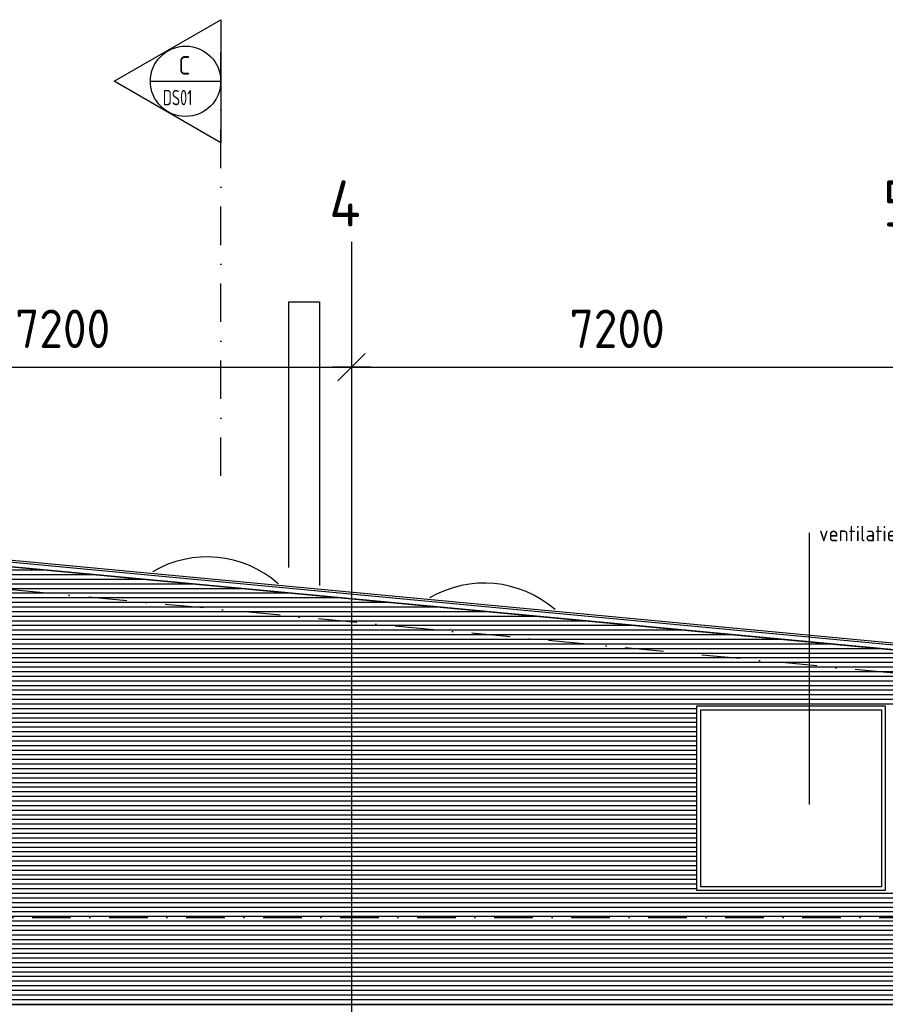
# Model space of a CAD drawing. Extents: x 45255 to 166574, y 102070 to 129901.
# Tile 9 of 21: x 66612 to 77852, y 117110 to 129901. Entities that reach past the tile are written whole.
import ezdxf
from ezdxf.enums import TextEntityAlignment as Align

# ---------------------------------------------------------------- set-up
doc = ezdxf.new("R2010")
doc.units = 0
doc.header["$LTSCALE"] = 1000
doc.header["$MEASUREMENT"] = 0
doc.linetypes.add('DASHDOT', pattern=[1, 0.5, -0.25, 0, -0.25])
for name, color, linetype in [('B02', 7, 'CONTINUOUS'), ('B03', 7, 'CONTINUOUS'), ('B06', 7, 'CONTINUOUS'), ('B07', 7, 'CONTINUOUS'), ('B20', 7, 'CONTINUOUS'), ('KOZIJNMERKEN', 7, 'CONTINUOUS')]:
    doc.layers.add(name, color=color, linetype=linetype)
doc.styles.add('TXT', font='isocp.shx')

# ---------------------------------------------------------------- blocks, each defined once
blk = doc.blocks.new('B__DIM')
at = {"layer": 'B07', "color": 1, "linetype": 'Continuous'}
for p, q in [((-353.55, -353.55), (353.55, 353.55)), ((0, -500), (0, 500)), ((-500, 0), (500, 0))]:
    blk.add_line(p, q, dxfattribs=at)

msp = doc.modelspace()

# ---------------------------------------------------------------- linework, layer by layer
at = {"layer": 'B02', "color": 8, "linetype": 'Continuous'}
msp.add_line((70922, 127016), (70922, 102621), dxfattribs=at)
at = {"layer": 'B02', "color": 8, "linetype": 'DASHDOT'}
for p, q in [((166574, 113044), (47927, 124249)), ((48772, 118237), (152108, 118237))]:
    msp.add_line(p, q, dxfattribs=at)
at = {"layer": 'B03', "color": 8, "linetype": 'Continuous'}
for p, q in [((54347, 123937), (124855, 117309)), ((54347, 122754), (66931, 122754)), ((54347, 122694), (67569, 122694)), ((54347, 122634), (68208, 122634)), ((54347, 122574), (68846, 122574)), ((54347, 122514), (69484, 122514)), ((54347, 122454), (70122, 122454)), ((54347, 122394), (70761, 122394)), ((54347, 122334), (71399, 122334)), ((54347, 122274), (72037, 122274)), ((54347, 122214), (72675, 122214)), ((54347, 122154), (73314, 122154)), ((54347, 122094), (73952, 122094)), ((54347, 122034), (74590, 122034)), ((54347, 121974), (75228, 121974)), ((54347, 121914), (75867, 121914)), ((54347, 121854), (76505, 121854)), ((54347, 121794), (77143, 121794)), ((54347, 121734), (77781, 121734)), ((54347, 121674), (78420, 121674)), ((54347, 121614), (79058, 121614)), ((54347, 121554), (79696, 121554)), ((54347, 121494), (80334, 121494)), ((54347, 121434), (80972, 121434)), ((54347, 121374), (81611, 121374)), ((54347, 121314), (82249, 121314)), ((54347, 121254), (82887, 121254)), ((54347, 121194), (83525, 121194)), ((54347, 121134), (84164, 121134)), ((54347, 121074), (84802, 121074)), ((54347, 121014), (85440, 121014)), ((54347, 120954), (75407, 120954)), ((54347, 120894), (75407, 120894)), ((54347, 120834), (75407, 120834)), ((54347, 120774), (75407, 120774)), ((54347, 120714), (75407, 120714)), ((54347, 120654), (75407, 120654)), ((54347, 120594), (75407, 120594)), ((54347, 120534), (75407, 120534)), ((54347, 120474), (75407, 120474)), ((54347, 120414), (75407, 120414)), ((54347, 120354), (75407, 120354)), ((54347, 120294), (75407, 120294)), ((54347, 120234), (75407, 120234)), ((54347, 120174), (75407, 120174)), ((54347, 120114), (75407, 120114)), ((54347, 120054), (75407, 120054)), ((54347, 119994), (75407, 119994)), ((54347, 119934), (75407, 119934)), ((54347, 119874), (75407, 119874)), ((54347, 119814), (75407, 119814)), ((54347, 119754), (75407, 119754)), ((54347, 119694), (75407, 119694)), ((54347, 119634), (75407, 119634)), ((54347, 119574), (75407, 119574)), ((54347, 119514), (75407, 119514)), ((54347, 119454), (75407, 119454)), ((54347, 119394), (75407, 119394)), ((54347, 119334), (75407, 119334)), ((54347, 119274), (75407, 119274)), ((54347, 119214), (75407, 119214)), ((54347, 119154), (75407, 119154)), ((54347, 119094), (75407, 119094)), ((54347, 119034), (75407, 119034)), ((54347, 118974), (75407, 118974)), ((54347, 118914), (75407, 118914)), ((54347, 118854), (75407, 118854)), ((54347, 118794), (75407, 118794)), ((54347, 118734), (75407, 118734)), ((54347, 118674), (75407, 118674)), ((54347, 118614), (75407, 118614)), ((54347, 118554), (111608, 118554)), ((54347, 118494), (112246, 118494)), ((54347, 118434), (112885, 118434)), ((54347, 118374), (113523, 118374)), ((54347, 118314), (114161, 118314)), ((54347, 118254), (114799, 118254)), ((54347, 118194), (115438, 118194)), ((54347, 118134), (116076, 118134)), ((54347, 118074), (116714, 118074)), ((54347, 118014), (117352, 118014)), ((54347, 117954), (117991, 117954)), ((54347, 117894), (118629, 117894)), ((54347, 117834), (119267, 117834)), ((54347, 117774), (119905, 117774)), ((54347, 117714), (120544, 117714)), ((54347, 117654), (121182, 117654)), ((54347, 117594), (121820, 117594)), ((54347, 117534), (122458, 117534)), ((54347, 117474), (123097, 117474)), ((54347, 117414), (123735, 117414)), ((54347, 117354), (124373, 117354)), ((54347, 117294), (124856, 117294)), ((54347, 117234), (124856, 117234)), ((54347, 117174), (124856, 117174)), ((54347, 117114), (124856, 117114))]:
    msp.add_line(p, q, dxfattribs=at)
for points in [[(70107, 122785), (70107, 126237), (70507, 126237), (70507, 122552)], [(54347, 123938), (54347, 124022), (124857, 117399), (124857, 117367)], [(54347, 123997), (124855, 117375), (124855, 117312)], [(124856, 117309), (54347, 123937), (54347, 117107), (78172, 117106), (78172, 116471), (111083, 116471)]]:
    msp.add_lwpolyline(points, dxfattribs=at)
for points in [[(77852, 118587), (75407, 118587), (75407, 120987), (77852, 120987)], [(77852, 118587), (75407, 118587), (75407, 120987), (77852, 120987)], [(77802, 118637), (75457, 118637), (75457, 120937), (77802, 120937)]]:
    msp.add_lwpolyline(points, close=True, dxfattribs=at)
for centre, start_param, end_param in [((69044, 121460), 2.436641, 3.660505), ((72644, 121120), 2.441007, 3.66142)]:
    msp.add_ellipse(centre, major_axis=(0, -1462), ratio=0.976968, start_param=start_param, end_param=end_param, dxfattribs=at)
at = {"layer": 'B06', "color": 8, "linetype": 'Continuous'}
msp.add_line((76864, 123236), (76864, 119707), dxfattribs=at)
at = {"layer": 'B20', "color": 1, "linetype": 'Continuous'}
for p, q in [((63722, 125386), (70922, 125386)), ((70922, 125386), (78122, 125386))]:
    msp.add_line(p, q, dxfattribs=at)
at = {"layer": 'KOZIJNMERKEN', "color": 2, "linetype": 'DASHDOT'}
msp.add_line((69222, 123974), (69222, 129700), dxfattribs=at)
at = {"layer": 'KOZIJNMERKEN', "color": 2, "linetype": 'Continuous'}
msp.add_line((68309, 129101), (69222, 129101), dxfattribs=at)
at = {"layer": 'KOZIJNMERKEN', "color": 7, "linetype": 'Continuous'}
msp.add_lwpolyline([(67837, 129101), (69222, 129901), (69222, 128301), (69222, 128301), (67837, 129101)], close=True, dxfattribs=at)
msp.add_circle((68766, 129101), 457, dxfattribs=at)
msp.add_circle((68766, 129101), 457, dxfattribs=at)

# ---------------------------------------------------------------- block references
at = {"layer": 'B20', "color": 1, "linetype": 'Continuous', "xscale": 0.5, "yscale": 0.5, "rotation": 180}
msp.add_blockref('B__DIM', (70922, 125386), dxfattribs=at)

# ---------------------------------------------------------------- texts
at = {"layer": 'B02', "color": 8, "linetype": 'Continuous', "style": 'TXT'}
for s, p in [('4', (70634, 127214)), ('5', (77823, 127214))]:
    msp.add_text(s, height=600, dxfattribs=at).set_placement(p)
at = {"layer": 'B06', "color": 7, "linetype": 'Continuous', "style": 'TXT'}
msp.add_text('ventilatie rooster in kleur gemoffeld', height=200, dxfattribs=at).set_placement((76993, 123325), align=Align.TOP_LEFT)
at = {"layer": 'B20', "color": 1, "linetype": 'Continuous', "style": 'TXT'}
for p in [(66552, 125886), (73752, 125886)]:
    msp.add_text('7200', height=500, dxfattribs=at).set_placement(p, align=Align.MIDDLE_LEFT)
at = {"layer": 'KOZIJNMERKEN', "color": 2, "linetype": 'Continuous', "style": 'TXT'}
msp.add_text('C', height=240, dxfattribs=at).set_placement((68674, 129188))
at = {"layer": 'KOZIJNMERKEN', "color": 2, "linetype": 'Continuous', "style": 'TXT', "width": 0.75}
msp.add_text('DS01', height=200, dxfattribs=at).set_placement((68472, 128889), align=Align.MIDDLE_LEFT)

doc.saveas('drawing.dxf')
